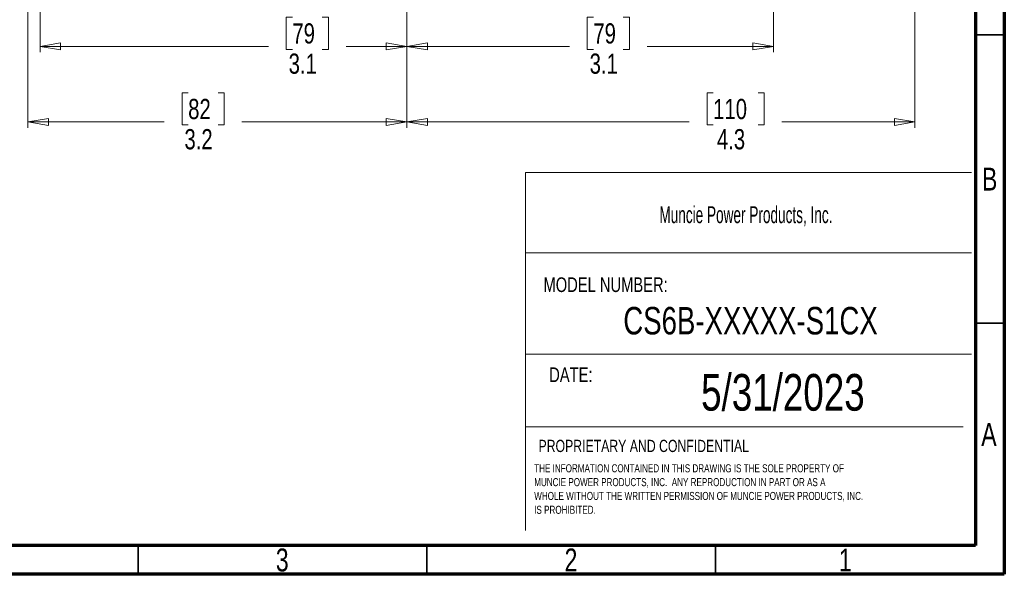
# Model space of a CAD drawing. Header units: inches. Extents: x 0.6 to 16.3, y 0.2 to 11.5.
# Tile 25 of 34: x 9.6 to 16.3, y 0.2 to 4. Entities that reach past the tile are written whole.
import ezdxf

# ---------------------------------------------------------------- set-up
doc = ezdxf.new("R2010")
doc.units = ezdxf.units.IN
doc.header["$MEASUREMENT"] = 0
doc.styles.add('SLDTEXTSTYLE0', font='TXT', dxfattribs={"width": 0.75})
doc.styles.add('SLDTEXTSTYLE1', font='TXT', dxfattribs={"width": 0.605})
doc.dimstyles.new('SLDDIMSTYLE2', dxfattribs={"dimtxt": 0.137795, "dimasz": 0.14, "dimexe": 0, "dimexo": 0.0625, "dimgap": 0.034449, "dimtad": 0, "dimdec": 1, "dimlfac": 1.25, "dimrnd": 1e-09, "dimzin": 12, "dimdsep": 46, "dimtxsty": 'SLDTEXTSTYLE0', "dimblk1": 'CLOSED', "dimblk2": 'CLOSED', "dimsah": 1, "dimcen": 0.09, "dimadec": 0, "dimazin": 3, "dimtfac": 1, "dimtdec": 1, "dimtofl": 0, "dimtmove": 0, "dimatfit": 3, "dimldrblk": 'CLOSED', "dimfxl": 0, "dimfrac": 2, "dimtolj": 1, "dimtzin": 12, "dimarcsym": 0})

# ---------------------------------------------------------------- blocks, each defined once
blk = doc.blocks.new('SW_NOTE_0')
at = {"color": 0, "linetype": 'Continuous', "lineweight": 0, "char_height": 0.055, "attachment_point": 1, "style": 'SLDTEXTSTYLE0'}
for s, insert in [('THE INFORMATION CONTAINED IN THIS DRAWING IS THE SOLE PROPERTY OF', (0, 0.0709)), ('MUNCIE POWER PRODUCTS, INC.  ANY REPRODUCTION IN PART OR AS A', (0, -0.0235)), ('WHOLE WITHOUT THE WRITTEN PERMISSION OF MUNCIE POWER PRODUCTS, INC.', (0, -0.1178)), ('IS PROHIBITED.', (0, -0.2122))]:
    blk.add_mtext(s, dxfattribs=dict(at, insert=insert))
blk = doc.blocks.new('_Closed')
at = {"color": 0, "linetype": 'ByBlock', "lineweight": -2}
for p, q in [((-1, 0.166667), (0, 0)), ((-1, 0.166667), (-1, -0.166667)), ((0, 0), (-1, -0.166667)), ((0, 0), (-1, 0))]:
    blk.add_line(p, q, dxfattribs=at)
blk = doc.blocks.new('_D_6')
at = {"color": 7, "linetype": 'Continuous', "lineweight": 0}
for p, q in [((15.7288, 7.4892), (15.7288, 3.2435)), ((12.2648, 4.8724), (12.2648, 3.2435)), ((14.3538, 3.4813), (14.3118, 3.4813)), ((14.3118, 3.4813), (14.3118, 3.2626)), ((14.6593, 3.4813), (14.7012, 3.4813)), ((14.7012, 3.4813), (14.7012, 3.2626)), ((12.2648, 3.2829), (14.191, 3.2829)), ((14.3118, 3.2626), (14.3538, 3.2626)), ((14.7012, 3.2626), (14.6593, 3.2626)), ((15.7288, 3.2829), (14.8221, 3.2829))]:
    blk.add_line(p, q, dxfattribs=at)
at = {"color": 7, "linetype": 'Continuous', "lineweight": 18, "xscale": 0.14, "yscale": 0.14, "rotation": 180.0000000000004}
blk.add_blockref('_Closed', (12.2648, 3.2829), dxfattribs=at)
at = {"color": 7, "linetype": 'Continuous', "lineweight": 18, "xscale": 0.14, "yscale": 0.14}
blk.add_blockref('_Closed', (15.7288, 3.2829), dxfattribs=at)
at = {"color": 7, "linetype": 'Continuous', "lineweight": 18, "char_height": 0.1378, "attachment_point": 1, "style": 'SLDTEXTSTYLE0'}
for s, insert in [('110', (14.3538, 3.4402)), ('4.3', (14.3793, 3.2341))]:
    blk.add_mtext(s, dxfattribs=dict(at, insert=insert))
blk = doc.blocks.new('_D_8')
at = {"color": 7, "linetype": 'Continuous', "lineweight": 0}
for p, q in [((12.2648, 4.8724), (12.2648, 3.7591)), ((14.7648, 4.5853), (14.7648, 3.7591)), ((13.5369, 3.9969), (13.4949, 3.9969)), ((13.4949, 3.9969), (13.4949, 3.7782)), ((13.7405, 3.9969), (13.7825, 3.9969)), ((13.7825, 3.9969), (13.7825, 3.7782)), ((12.2648, 3.7984), (13.3741, 3.7984)), ((13.4949, 3.7782), (13.5369, 3.7782)), ((13.7825, 3.7782), (13.7405, 3.7782)), ((14.7648, 3.7984), (13.9034, 3.7984))]:
    blk.add_line(p, q, dxfattribs=at)
at = {"color": 7, "linetype": 'Continuous', "lineweight": 18, "xscale": 0.14, "yscale": 0.14, "rotation": 180.0000000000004}
blk.add_blockref('_Closed', (12.2648, 3.7984, -0.8779), dxfattribs=at)
at = {"color": 7, "linetype": 'Continuous', "lineweight": 18, "xscale": 0.14, "yscale": 0.14}
blk.add_blockref('_Closed', (14.7648, 3.7984, -0.8779), dxfattribs=at)
at = {"color": 7, "linetype": 'Continuous', "lineweight": 18, "char_height": 0.1378, "attachment_point": 1, "style": 'SLDTEXTSTYLE0'}
for s, insert in [('79', (13.5369, 3.9558)), ('3.1', (13.5115, 3.7496))]:
    blk.add_mtext(s, dxfattribs=dict(at, insert=insert))
blk = doc.blocks.new('_D_10')
at = {"color": 7, "linetype": 'Continuous', "lineweight": 0}
for p, q in [((12.2648, 4.8724), (12.2648, 3.7591)), ((9.7648, 4.5853), (9.7648, 3.7591)), ((11.4848, 3.9969), (11.4428, 3.9969)), ((11.4428, 3.9969), (11.4428, 3.7782)), ((11.6884, 3.9969), (11.7304, 3.9969)), ((11.7304, 3.9969), (11.7304, 3.7782)), ((9.7648, 3.7984), (11.3219, 3.7984)), ((11.4428, 3.7782), (11.4848, 3.7782)), ((11.7304, 3.7782), (11.6884, 3.7782)), ((12.2648, 3.7984), (11.8512, 3.7984))]:
    blk.add_line(p, q, dxfattribs=at)
at = {"color": 7, "linetype": 'Continuous', "lineweight": 18, "xscale": 0.14, "yscale": 0.14, "rotation": 180.0000000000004}
blk.add_blockref('_Closed', (9.7648, 3.7984, -0.8779), dxfattribs=at)
at = {"color": 7, "linetype": 'Continuous', "lineweight": 18, "xscale": 0.14, "yscale": 0.14}
blk.add_blockref('_Closed', (12.2648, 3.7984, -0.8779), dxfattribs=at)
at = {"color": 7, "linetype": 'Continuous', "lineweight": 18, "char_height": 0.1378, "attachment_point": 1, "style": 'SLDTEXTSTYLE0'}
for s, insert in [('79', (11.4848, 3.9558)), ('3.1', (11.4593, 3.7496))]:
    blk.add_mtext(s, dxfattribs=dict(at, insert=insert))
blk = doc.blocks.new('_D_11')
at = {"color": 7, "linetype": 'Continuous', "lineweight": 0}
for p, q in [((9.6813, 6.079), (9.6813, 3.2435)), ((12.2648, 4.8724), (12.2648, 3.2435)), ((10.7743, 3.4813), (10.7323, 3.4813)), ((10.7323, 3.4813), (10.7323, 3.2626)), ((10.9779, 3.4813), (11.0199, 3.4813)), ((11.0199, 3.4813), (11.0199, 3.2626)), ((9.6813, 3.2829), (10.6114, 3.2829)), ((10.7323, 3.2626), (10.7743, 3.2626)), ((11.0199, 3.2626), (10.9779, 3.2626)), ((12.2648, 3.2829), (11.1408, 3.2829))]:
    blk.add_line(p, q, dxfattribs=at)
at = {"color": 7, "linetype": 'Continuous', "lineweight": 18, "xscale": 0.14, "yscale": 0.14, "rotation": 180.0000000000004}
blk.add_blockref('_Closed', (9.6813, 3.2829, -0.8779), dxfattribs=at)
at = {"color": 7, "linetype": 'Continuous', "lineweight": 18, "xscale": 0.14, "yscale": 0.14}
blk.add_blockref('_Closed', (12.2648, 3.2829, -0.8779), dxfattribs=at)
at = {"color": 7, "linetype": 'Continuous', "lineweight": 18, "char_height": 0.1378, "attachment_point": 1, "style": 'SLDTEXTSTYLE0'}
for s, insert in [('82', (10.7743, 3.4402)), ('3.2', (10.7488, 3.2341))]:
    blk.add_mtext(s, dxfattribs=dict(at, insert=insert))

msp = doc.modelspace()

# ---------------------------------------------------------------- linework, layer by layer
at = {"color": 7, "linetype": 'Continuous', "lineweight": 70}
for p, q in [((16.3386, 11.4961), (16.3386, 0.1969)), ((16.1417, 11.2992), (16.1417, 0.3937)), ((16.1417, 0.3937), (0.7874, 0.3937)), ((16.3386, 0.1969), (0.5906, 0.1969))]:
    msp.add_line(p, q, dxfattribs=at)
at = {"color": 7, "linetype": 'Continuous', "lineweight": 35}
for p, q in [((16.1417, 3.878), (16.3386, 3.878)), ((16.1417, 1.9094), (16.3386, 1.9094)), ((10.4331, 0.3937), (10.4331, 0.1969)), ((12.4016, 0.3937), (12.4016, 0.1969)), ((14.3701, 0.3937), (14.3701, 0.1969))]:
    msp.add_line(p, q, dxfattribs=at)
at = {"color": 7, "linetype": 'Continuous', "lineweight": 18}
for p, q in [((13.074, 2.9381), (13.074, 0.4952)), ((13.074, 2.9381), (16.1138, 2.9381)), ((13.074, 2.3908), (16.1138, 2.3908)), ((13.074, 1.6983), (16.1138, 1.6983)), ((13.074, 1.2034), (16.0574, 1.2034))]:
    msp.add_line(p, q, dxfattribs=at)

# ---------------------------------------------------------------- block references
at = {"color": 7, "linetype": 'Continuous', "lineweight": 0}
msp.add_blockref('SW_NOTE_0', (13.1335, 0.8768), dxfattribs=at)

# ---------------------------------------------------------------- texts
for s, insert, char_height, attachment_point, style in [('B', (16.239, 2.9714), 0.1562, 2, 'SLDTEXTSTYLE0'), ('Muncie Power Products, Inc.', (13.987, 2.7074), 0.114583, 1, 'SLDTEXTSTYLE1'), ('MODEL NUMBER:', (13.1967, 2.2227), 0.1, 1, 'SLDTEXTSTYLE0'), ('CS6B-XXXXX-S1CX', (14.6083, 2.0209), 0.1875, 2, 'SLDTEXTSTYLE0'), ('DATE:', (13.2357, 1.6083), 0.1, 1, 'SLDTEXTSTYLE0'), ('5/31/2023', (14.829, 1.5634), 0.25, 2, 'SLDTEXTSTYLE0'), ('A', (16.2338, 1.2292), 0.1562, 2, 'SLDTEXTSTYLE0'), ('PROPRIETARY AND CONFIDENTIAL', (13.1628, 1.1144), 0.083333, 1, 'SLDTEXTSTYLE0'), ('3', (11.4157, 0.3729), 0.1562, 2, 'SLDTEXTSTYLE0'), ('2', (13.3843, 0.3729), 0.1562, 2, 'SLDTEXTSTYLE0'), ('1', (15.2543, 0.3729), 0.1562, 2, 'SLDTEXTSTYLE0')]:
    msp.add_mtext(s, dxfattribs=dict(at, insert=insert, char_height=char_height, attachment_point=attachment_point, style=style))

# ---------------------------------------------------------------- dimensions: what is measured, and where the dimension line sits
at = {"color": 7, "linetype": 'Continuous', "lineweight": 18}
for base, p1, p2, picture, middle in [((12.2648, 3.2829), (15.7288, 7.5286), (12.2648, 4.9118), '_D_6', (14.5065, 3.2829)), ((12.2648, 3.2829), (9.6813, 6.1183), (12.2648, 4.9118), '_D_11', (10.8761, 3.2829)), ((9.7648, 3.7984), (12.2648, 4.9118), (9.7648, 4.6247), '_D_10', (11.5866, 3.7984)), ((12.2648, 3.7984), (14.7648, 4.6247), (12.2648, 4.9118), '_D_8', (13.6387, 3.7984))]:
    dim = msp.add_linear_dim(base=base, p1=p1, p2=p2, dimstyle='SLDDIMSTYLE2', dxfattribs=at)
    dim.commit()
    dim.dimension.update_dxf_attribs({"geometry": picture, "text_midpoint": middle, "dimtype": 160})

doc.saveas('drawing.dxf')
